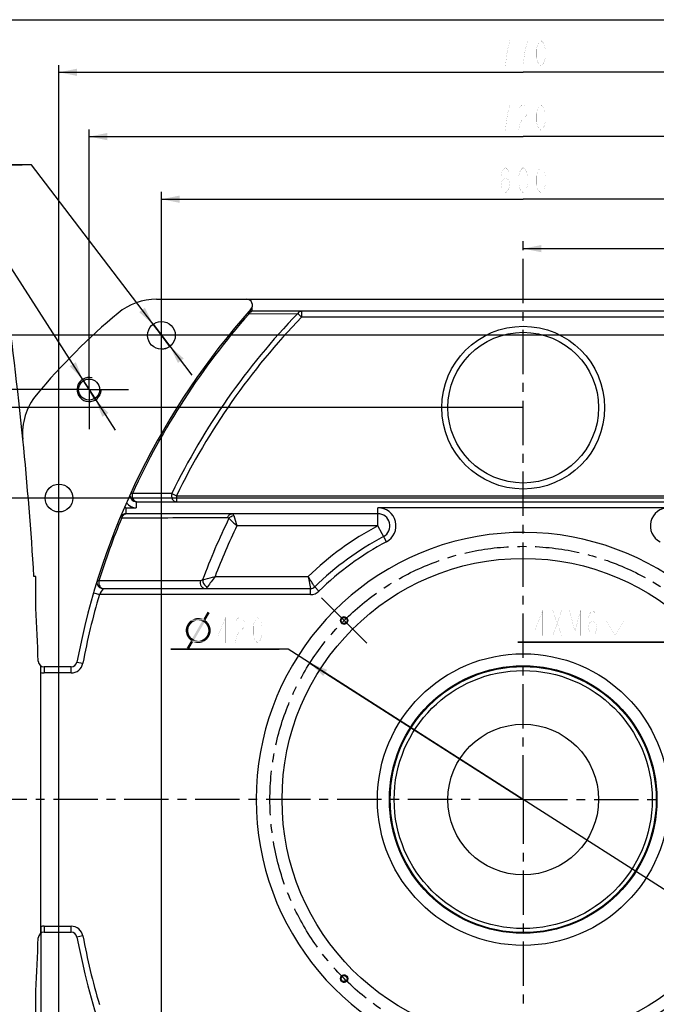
# Model space of a CAD drawing. Header units: millimetres. Extents: x -2575 to 4225, y 0 to 1260.
# Tile 3 of 5: x 407 to 935, y 443 to 1260. Entities that reach past the tile are written whole.
import ezdxf

# ---------------------------------------------------------------- set-up
doc = ezdxf.new("R2010")
doc.units = ezdxf.units.MM
doc.header["$LTSCALE"] = 98.01
doc.linetypes.add('CENTER', pattern=[0.6, 0.375, -0.075, 0.075, -0.075])
doc.layers.get('0').update_dxf_attribs({"linetype": 'CONTINUOUS'})
for name, color, linetype in [('010078890000_DXF_AXIS', 7, 'CONTINUOUS'), ('010078890000_DXF_DIMENSION', 7, 'CONTINUOUS'), ('010078890000_DXF_FORMAT', 7, 'CONTINUOUS'), ('010078890000DXF_CONTINUOUS_LINE', 7, 'CONTINUOUS'), ('14ALL_DIM', 7, 'CONTINUOUS')]:
    doc.layers.add(name, color=color, linetype=linetype)
doc.styles.get("Standard").update_dxf_attribs({"font": 'txt', "width": 0.7})
doc.dimstyles.new('DIMSTYLE_1', dxfattribs={"dimtxt": 21, "dimasz": 15, "dimexe": 1, "dimexo": 0, "dimgap": 0.875, "dimtad": 1, "dimdsep": 46, "dimtxsty": 'Standard', "dimblk": '_FILLED', "dimblk1": '_FILLED', "dimblk2": '_FILLED', "dimcen": 0.09, "dimclrt": 5, "dimazin": 2, "dimtp": 0.8, "dimtm": 0.8, "dimtfac": 1, "dimtofl": 0, "dimtmove": 0, "dimatfit": 3, "dimldrblk": '_FILLED', "dimfxl": 0, "dimtolj": 1, "dimarcsym": 0})
doc.dimstyles.new('DIMSTYLE_2', dxfattribs={"dimtxt": 21, "dimasz": 15, "dimexe": 1, "dimexo": 0, "dimgap": 0.875, "dimtad": 1, "dimdsep": 46, "dimtxsty": 'Standard', "dimblk": '_FILLED', "dimblk1": '_FILLED', "dimblk2": '_FILLED', "dimcen": 0.09, "dimclrt": 5, "dimazin": 2, "dimtp": 0.5, "dimtm": 0.5, "dimtfac": 1, "dimtofl": 0, "dimtmove": 0, "dimatfit": 3, "dimldrblk": '_FILLED', "dimfxl": 0, "dimtolj": 1, "dimarcsym": 0})
doc.dimstyles.new('DIMSTYLE_4', dxfattribs={"dimtxt": 21, "dimasz": 15, "dimexe": 1, "dimexo": 0, "dimtad": 1, "dimdsep": 46, "dimtxsty": 'Standard', "dimblk": '_FILLED', "dimblk1": '_FILLED', "dimblk2": '_FILLED', "dimcen": 0.09, "dimclrt": 5, "dimazin": 2, "dimtp": 0.2, "dimtm": 0.2, "dimtfac": 1, "dimtmove": 0, "dimatfit": 2, "dimldrblk": '_FILLED', "dimfxl": 0, "dimtolj": 1, "dimarcsym": 0})
doc.dimstyles.new('DIMSTYLE_6', dxfattribs={"dimtxt": 21, "dimasz": 15, "dimexe": 1, "dimexo": 0, "dimgap": 0.875, "dimtad": 1, "dimdec": 0, "dimdsep": 46, "dimtxsty": 'Standard', "dimblk": '_FILLED', "dimblk1": '_FILLED', "dimblk2": '_FILLED', "dimcen": 0.09, "dimclrt": 5, "dimazin": 2, "dimtp": 0.5, "dimtm": 0.5, "dimtfac": 1, "dimtdec": 0, "dimtofl": 0, "dimtmove": 0, "dimatfit": 3, "dimldrblk": '_FILLED', "dimfxl": 0, "dimtolj": 1, "dimarcsym": 0})
doc.dimstyles.new('DIMSTYLE_7', dxfattribs={"dimtxt": 21, "dimasz": 15, "dimexe": 1, "dimexo": 0, "dimtad": 1, "dimdsep": 46, "dimtxsty": 'Standard', "dimblk": '_FILLED', "dimblk1": '_FILLED', "dimblk2": '_FILLED', "dimcen": 0.09, "dimclrt": 5, "dimazin": 2, "dimtp": 0.8, "dimtm": 0.8, "dimtfac": 1, "dimtmove": 0, "dimatfit": 2, "dimldrblk": '_FILLED', "dimfxl": 0, "dimtolj": 1, "dimarcsym": 0})
doc.dimstyles.new('DIMSTYLE_9', dxfattribs={"dimtxt": 21, "dimasz": 15, "dimexe": 1, "dimexo": 0, "dimtad": 1, "dimdsep": 46, "dimtxsty": 'Standard', "dimblk": '_FILLED', "dimblk1": '_FILLED', "dimblk2": '_FILLED', "dimcen": 0.09, "dimclrt": 5, "dimazin": 2, "dimtp": 0.1, "dimtm": 0.1, "dimtfac": 1, "dimtmove": 0, "dimatfit": 2, "dimldrblk": '_FILLED', "dimfxl": 0, "dimtolj": 1, "dimarcsym": 0})

# ---------------------------------------------------------------- blocks, each defined once
blk = doc.blocks.new('_FILLED')
at = {"color": 0, "linetype": 'ByBlock'}
blk.add_solid([(0, 0), (-1, 0.2), (-1, -0.2)], dxfattribs=at)
blk = doc.blocks.new('*D2')
at = {"layer": '010078890000_DXF_DIMENSION', "color": 2, "linetype": 'Continuous'}
for p, q in [((1224.86, 613.25), (1224.86, 115.22)), ((824.86, 346.98), (824.86, 115.22)), ((824.86, 121.22), (1024.86, 121.22)), ((1224.86, 121.22), (1024.86, 121.22))]:
    blk.add_line(p, q, dxfattribs=at)
at = {"layer": '010078890000_DXF_DIMENSION', "color": 2, "linetype": 'Continuous', "xscale": 15, "yscale": 15, "zscale": 15, "rotation": 180}
blk.add_blockref('_FILLED', (824.86, 121.22), dxfattribs=at)
at = {"layer": '010078890000_DXF_DIMENSION', "color": 2, "linetype": 'Continuous', "xscale": 15, "yscale": 15, "zscale": 15}
blk.add_blockref('_FILLED', (1224.86, 121.22), dxfattribs=at)
blk = doc.blocks.new('*D5')
at = {"layer": '010078890000_DXF_DIMENSION', "color": 2, "linetype": 'Continuous'}
for p, q in [((416.96, 1139.52), (246.09, 1139.52)), ((246.09, 1139.52), (409.46, 1139.52)), ((524.86, 998.25), (416.96, 1139.52)), ((517.88, 1007.39), (517.88, 1007.39)), ((517.88, 1007.39), (524.86, 998.25)), ((531.84, 989.11), (524.86, 998.25)), ((524.86, 998.25), (550.05, 965.27)), ((531.84, 989.11), (531.84, 989.11))]:
    blk.add_line(p, q, dxfattribs=at)
at = {"layer": '010078890000_DXF_DIMENSION', "color": 2, "linetype": 'Continuous', "xscale": 15, "yscale": 15, "zscale": 15}
for p, rotation in [((517.88, 1007.39), 307.3721362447), ((531.84, 989.11), 127.3721362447)]:
    blk.add_blockref('_FILLED', p, dxfattribs=dict(at, rotation=rotation))
blk = doc.blocks.new('*D6')
at = {"layer": '010078890000_DXF_DIMENSION', "color": 2, "linetype": 'Continuous'}
for p, q in [((376.29, 1091.23), (215.49, 1091.23)), ((215.49, 1091.23), (368.79, 1091.23)), ((464.86, 953.25), (376.29, 1091.23)), ((459.46, 961.67), (459.46, 961.67)), ((459.46, 961.67), (464.86, 953.25)), ((470.26, 944.84), (464.86, 953.25)), ((464.86, 953.25), (486.47, 919.59)), ((470.26, 944.84), (470.26, 944.84))]:
    blk.add_line(p, q, dxfattribs=at)
at = {"layer": '010078890000_DXF_DIMENSION', "color": 2, "linetype": 'Continuous', "xscale": 15, "yscale": 15, "zscale": 15}
for p, rotation in [((459.46, 961.67), 302.6997554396), ((470.26, 944.84), 122.6970117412)]:
    blk.add_blockref('_FILLED', p, dxfattribs=dict(at, rotation=rotation))
blk = doc.blocks.new('*D8')
at = {"layer": '010078890000_DXF_DIMENSION', "color": 2, "linetype": 'Continuous'}
for p, q in [((464.86, 953.25), (464.86, 1169.06)), ((1184.86, 953.25), (1184.86, 1169.06)), ((464.86, 1163.06), (824.86, 1163.06)), ((1184.86, 1163.06), (824.86, 1163.06))]:
    blk.add_line(p, q, dxfattribs=at)
at = {"layer": '010078890000_DXF_DIMENSION', "color": 2, "linetype": 'Continuous', "xscale": 15, "yscale": 15, "zscale": 15, "rotation": 180}
blk.add_blockref('_FILLED', (464.86, 1163.06), dxfattribs=at)
at = {"layer": '010078890000_DXF_DIMENSION', "color": 2, "linetype": 'Continuous', "xscale": 15, "yscale": 15, "zscale": 15}
blk.add_blockref('_FILLED', (1184.86, 1163.06), dxfattribs=at)
blk = doc.blocks.new('*D9')
at = {"layer": '010078890000_DXF_DIMENSION', "color": 2, "linetype": 'Continuous'}
for p, q in [((424.86, 507.85), (424.86, 109.44)), ((424.86, 115.44), (624.86, 115.44)), ((824.86, 115.44), (624.86, 115.44))]:
    blk.add_line(p, q, dxfattribs=at)
at = {"layer": '010078890000_DXF_DIMENSION', "color": 2, "linetype": 'Continuous', "xscale": 15, "yscale": 15, "zscale": 15, "rotation": 180}
blk.add_blockref('_FILLED', (424.86, 115.44), dxfattribs=at)
at = {"layer": '010078890000_DXF_DIMENSION', "color": 2, "linetype": 'Continuous', "xscale": 15, "yscale": 15, "zscale": 15}
blk.add_blockref('_FILLED', (824.86, 115.44), dxfattribs=at)
blk = doc.blocks.new('*D10')
at = {"layer": '010078890000_DXF_DIMENSION', "color": 2, "linetype": 'Continuous'}
for p, q in [((824.86, 1070.14), (1001.66, 1070.14)), ((1178.46, 1070.14), (1001.66, 1070.14)), ((1178.46, 912.09), (1178.46, 1076.14))]:
    blk.add_line(p, q, dxfattribs=at)
at = {"layer": '010078890000_DXF_DIMENSION', "color": 2, "linetype": 'Continuous', "xscale": 15, "yscale": 15, "zscale": 15, "rotation": 180}
blk.add_blockref('_FILLED', (824.86, 1070.14), dxfattribs=at)
at = {"layer": '010078890000_DXF_DIMENSION', "color": 2, "linetype": 'Continuous', "xscale": 15, "yscale": 15, "zscale": 15}
blk.add_blockref('_FILLED', (1178.46, 1070.14), dxfattribs=at)
blk = doc.blocks.new('*D11')
at = {"layer": '010078890000_DXF_DIMENSION', "color": 2, "linetype": 'Continuous'}
for p, q in [((629.95, 737.91), (532.58, 737.91)), ((532.58, 737.91), (622.45, 737.91)), ((824.86, 613.25), (629.95, 737.91)), ((647.95, 726.4), (824.86, 613.25)), ((1001.77, 500.11), (824.86, 613.25))]:
    blk.add_line(p, q, dxfattribs=at)
at = {"layer": '010078890000_DXF_DIMENSION', "color": 2, "linetype": 'Continuous', "xscale": 15, "yscale": 15, "zscale": 15}
for p, rotation in [((647.95, 726.4), 147.398625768), ((1001.77, 500.11), 327.3986257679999)]:
    blk.add_blockref('_FILLED', p, dxfattribs=dict(at, rotation=rotation))
blk = doc.blocks.new('*D15')
at = {"layer": '010078890000_DXF_DIMENSION', "color": 2, "linetype": 'Continuous'}
for p, q in [((824.86, 938.25), (259.92, 938.25)), ((265.92, 938.25), (265.92, 613.25)), ((265.92, 288.25), (265.92, 613.25)), ((824.86, 288.25), (259.92, 288.25))]:
    blk.add_line(p, q, dxfattribs=at)
at = {"layer": '010078890000_DXF_DIMENSION', "color": 2, "linetype": 'Continuous', "xscale": 15, "yscale": 15, "zscale": 15}
for p, rotation in [((265.92, 938.25), 90), ((265.92, 288.25), 270)]:
    blk.add_blockref('_FILLED', p, dxfattribs=dict(at, rotation=rotation))
blk = doc.blocks.new('*D16')
at = {"layer": '010078890000_DXF_DIMENSION', "color": 2, "linetype": 'Continuous'}
for p, q in [((464.86, 953.25), (197.84, 953.25)), ((203.84, 953.25), (203.84, 613.25)), ((203.84, 273.25), (203.84, 613.25)), ((464.86, 273.25), (197.84, 273.25))]:
    blk.add_line(p, q, dxfattribs=at)
at = {"layer": '010078890000_DXF_DIMENSION', "color": 2, "linetype": 'Continuous', "xscale": 15, "yscale": 15, "zscale": 15}
for p, rotation in [((203.84, 953.25), 90), ((203.84, 273.25), 270)]:
    blk.add_blockref('_FILLED', p, dxfattribs=dict(at, rotation=rotation))
blk = doc.blocks.new('*D20')
at = {"layer": '010078890000_DXF_DIMENSION', "color": 2, "linetype": 'Continuous'}
for p, q in [((973.35, 761.74), (984.39, 792.84)), ((973.35, 761.74), (967, 743.84)), ((972.35, 758.92), (973.35, 761.74)), ((974.36, 764.57), (973.35, 761.74)), ((974.36, 764.57), (974.36, 764.57)), ((972.35, 758.92), (972.35, 758.92)), ((967, 743.84), (820.55, 743.84)), ((820.55, 743.84), (959.5, 743.84))]:
    blk.add_line(p, q, dxfattribs=at)
at = {"layer": '010078890000_DXF_DIMENSION', "color": 2, "linetype": 'Continuous', "xscale": 15, "yscale": 15, "zscale": 15}
for p, rotation in [((974.36, 764.57), 250.460511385), ((972.35, 758.92), 70.460511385)]:
    blk.add_blockref('_FILLED', p, dxfattribs=dict(at, rotation=rotation))
blk = doc.blocks.new('*D21')
at = {"layer": '010078890000_DXF_DIMENSION', "color": 2, "linetype": 'Continuous'}
for p, q in [((1124.86, 998.25), (142.88, 998.25)), ((148.88, 998.25), (148.88, 613.25)), ((148.88, 228.25), (148.88, 613.25)), ((1124.86, 228.25), (142.88, 228.25))]:
    blk.add_line(p, q, dxfattribs=at)
at = {"layer": '010078890000_DXF_DIMENSION', "color": 2, "linetype": 'Continuous', "xscale": 15, "yscale": 15, "zscale": 15}
for p, rotation in [((148.88, 998.25), 90), ((148.88, 228.25), 270)]:
    blk.add_blockref('_FILLED', p, dxfattribs=dict(at, rotation=rotation))
blk = doc.blocks.new('*D22')
at = {"layer": '010078890000_DXF_DIMENSION', "color": 2, "linetype": 'Continuous'}
for p, q in [((524.86, 228.25), (524.86, 1117.14)), ((524.86, 1111.14), (824.86, 1111.14)), ((1124.86, 1111.14), (824.86, 1111.14)), ((1124.86, 228.25), (1124.86, 1117.14))]:
    blk.add_line(p, q, dxfattribs=at)
at = {"layer": '010078890000_DXF_DIMENSION', "color": 2, "linetype": 'Continuous', "xscale": 15, "yscale": 15, "zscale": 15, "rotation": 180}
blk.add_blockref('_FILLED', (524.86, 1111.14), dxfattribs=at)
at = {"layer": '010078890000_DXF_DIMENSION', "color": 2, "linetype": 'Continuous', "xscale": 15, "yscale": 15, "zscale": 15}
blk.add_blockref('_FILLED', (1124.86, 1111.14), dxfattribs=at)
blk = doc.blocks.new('*D23')
at = {"layer": '010078890000_DXF_DIMENSION', "color": 2, "linetype": 'Continuous'}
for p, q in [((439.86, 363.25), (439.86, 1222.39)), ((1209.86, 363.25), (1209.86, 1222.39)), ((439.86, 1216.39), (824.86, 1216.39)), ((1209.86, 1216.39), (824.86, 1216.39))]:
    blk.add_line(p, q, dxfattribs=at)
at = {"layer": '010078890000_DXF_DIMENSION', "color": 2, "linetype": 'Continuous', "xscale": 15, "yscale": 15, "zscale": 15, "rotation": 180}
blk.add_blockref('_FILLED', (439.86, 1216.39), dxfattribs=at)
at = {"layer": '010078890000_DXF_DIMENSION', "color": 2, "linetype": 'Continuous', "xscale": 15, "yscale": 15, "zscale": 15}
blk.add_blockref('_FILLED', (1209.86, 1216.39), dxfattribs=at)
blk = doc.blocks.new('*D24')
at = {"layer": '010078890000_DXF_DIMENSION', "color": 2, "linetype": 'Continuous'}
for p, q in [((1209.86, 863.25), (308.11, 863.25)), ((314.11, 863.25), (314.11, 613.25)), ((314.11, 363.25), (314.11, 613.25)), ((1209.86, 363.25), (308.11, 363.25))]:
    blk.add_line(p, q, dxfattribs=at)
at = {"layer": '010078890000_DXF_DIMENSION', "color": 2, "linetype": 'Continuous', "xscale": 15, "yscale": 15, "zscale": 15}
for p, rotation in [((314.11, 863.25), 90), ((314.11, 363.25), 270)]:
    blk.add_blockref('_FILLED', p, dxfattribs=dict(at, rotation=rotation))
blk = doc.blocks.new('*D25')
at = {"layer": '010078890000_DXF_DIMENSION', "color": 2, "linetype": 'Continuous'}
for p, q in [((407.61, 613.25), (362.8, 613.25)), ((368.8, 613.25), (368.8, 470.08)), ((368.8, 326.91), (368.8, 470.08)), ((471.26, 326.91), (362.8, 326.91))]:
    blk.add_line(p, q, dxfattribs=at)
at = {"layer": '010078890000_DXF_DIMENSION', "color": 2, "linetype": 'Continuous', "xscale": 15, "yscale": 15, "zscale": 15}
for p, rotation in [((368.8, 613.25), 90), ((368.8, 326.91), 270)]:
    blk.add_blockref('_FILLED', p, dxfattribs=dict(at, rotation=rotation))

msp = doc.modelspace()

# ---------------------------------------------------------------- linework, layer by layer
at = {"layer": '010078890000_DXF_AXIS', "color": 7, "linetype": 'CENTER'}
for p, q in [((824.86042, 613.25195), (824.86042, 1081.06875)), ((464.86042, 953.25195), (464.86042, 986.00195)), ((464.86042, 953.25195), (432.11042, 953.25195)), ((464.86042, 953.25195), (464.86042, 920.50195)), ((464.86042, 953.25195), (497.61042, 953.25195)), ((676.36799, 761.74438), (657.62966, 780.48271)), ((676.36799, 761.74438), (695.10632, 743.00605)), ((824.86042, 613.25195), (407.60513, 613.25195)), ((824.86042, 613.25195), (824.86042, 96.21056)), ((824.86042, 613.25195), (1328.98344, 613.25195))]:
    msp.add_line(p, q, dxfattribs=at)
msp.add_circle((824.86042, 613.25195), 210, dxfattribs=at)
at = {"layer": '010078890000_DXF_DIMENSION', "color": 5, "linetype": 'Continuous', "const_width": 0.06}
for points in [[(811.99793, 1235.63941), (813.8354, 1242.6394), (806.48541, 1242.6394)], [(826.6979, 1235.63941), (828.53543, 1242.6394), (821.18544, 1242.6394)], [(839.56041, 1221.63934), (837.72294, 1223.38936), (836.80415, 1225.13938), (835.88542, 1228.63943), (835.88542, 1235.63941), (836.80415, 1239.13935), (837.72294, 1240.88937), (839.56041, 1242.6394), (841.39794, 1240.88937), (842.31667, 1239.13935), (843.23541, 1235.63941), (843.23541, 1228.63943), (842.31667, 1225.13938), (841.39794, 1223.38936), (839.56041, 1221.63934)], [(810.1604, 1221.63934), (811.07919, 1230.38934), (811.99793, 1235.63941)], [(824.86043, 1221.63934), (825.77917, 1230.38934), (826.6979, 1235.63941)], [(813.8354, 1189.30589), (806.48541, 1189.30589)], [(810.1604, 1168.30594), (811.07919, 1177.05595), (811.99793, 1182.30591), (813.8354, 1189.30589)], [(821.18544, 1185.80595), (822.10418, 1187.55587), (823.94165, 1189.30589), (825.77917, 1189.30589), (827.61669, 1187.55587), (828.53543, 1185.80595), (828.53543, 1182.30591), (827.61669, 1180.55588)], [(839.56041, 1168.30594), (837.72294, 1170.05596), (836.80415, 1171.80588), (835.88542, 1175.30592), (835.88542, 1182.30591), (836.80415, 1185.80595), (837.72294, 1187.55587), (839.56041, 1189.30589), (841.39794, 1187.55587), (842.31667, 1185.80595), (843.23541, 1182.30591), (843.23541, 1175.30592), (842.31667, 1171.80588), (841.39794, 1170.05596), (839.56041, 1168.30594)], [(827.61669, 1180.55588), (823.94165, 1177.05595), (822.10418, 1173.5559), (821.18544, 1168.30594), (828.53543, 1168.30594)], [(806.48541, 1123.39005), (807.40414, 1126.88999), (810.1604, 1128.64001), (812.91666, 1126.88999), (813.8354, 1123.39005), (812.91666, 1119.89001), (811.99793, 1118.13998), (810.1604, 1116.38996), (808.32293, 1118.13998), (807.40414, 1119.89001), (806.48541, 1123.39005), (806.48541, 1130.39004), (807.40414, 1133.88998), (808.32293, 1135.64), (810.1604, 1137.39002), (811.99793, 1135.64), (812.91666, 1133.88998)], [(824.86043, 1116.38996), (823.02291, 1118.13998), (822.10418, 1119.89001), (821.18544, 1123.39005), (821.18544, 1130.39004), (822.10418, 1133.88998), (823.02291, 1135.64), (824.86043, 1137.39002), (826.6979, 1135.64), (827.61669, 1133.88998), (828.53543, 1130.39004), (828.53543, 1123.39005), (827.61669, 1119.89001), (826.6979, 1118.13998), (824.86043, 1116.38996)], [(839.56041, 1116.38996), (837.72294, 1118.13998), (836.80415, 1119.89001), (835.88542, 1123.39005), (835.88542, 1130.39004), (836.80415, 1133.88998), (837.72294, 1135.64), (839.56041, 1137.39002), (841.39794, 1135.64), (842.31667, 1133.88998), (843.23541, 1130.39004), (843.23541, 1123.39005), (842.31667, 1119.89001), (841.39794, 1118.13998), (839.56041, 1116.38996)], [(841.15441, 749.0893), (841.15441, 770.0893), (834.72316, 754.33931), (842.99194, 754.33931)], [(849.42319, 749.0893), (856.77318, 770.0893)], [(849.42319, 770.0893), (856.77318, 749.0893)], [(863.20443, 749.0893), (863.20443, 770.0893), (867.79816, 752.58929), (872.39195, 770.0893), (872.39195, 749.0893)], [(878.8232, 756.08928), (879.74193, 759.58933), (882.49819, 761.3393), (885.25445, 759.58933), (886.17319, 756.08928), (885.25445, 752.58929), (884.33566, 750.83932), (882.49819, 749.0893), (880.66067, 750.83932), (879.74193, 752.58929), (878.8232, 756.08928), (878.8232, 763.08932), (879.74193, 766.58931), (880.66067, 768.33928), (882.49819, 770.0893), (884.33566, 768.33928), (885.25445, 766.58931)], [(889.84818, 770.96431), (912.59816, 770.96431)], [(901.22317, 770.96431), (901.22317, 749.0893)], [(926.94813, 770.0893), (926.94813, 749.0893)], [(577.95805, 743.15782), (577.95805, 764.15782), (571.52679, 748.40783), (579.79552, 748.40783)], [(586.22677, 760.65783), (587.14556, 762.4078), (588.98303, 764.15782), (590.82056, 764.15782), (592.65803, 762.4078), (593.57676, 760.65783), (593.57676, 757.15778), (592.65803, 755.40781)], [(604.6018, 743.15782), (602.76427, 744.90778), (601.84554, 746.65781), (600.9268, 750.1578), (600.9268, 757.15778), (601.84554, 760.65783), (602.76427, 762.4078), (604.6018, 764.15782), (606.43927, 762.4078), (607.35806, 760.65783), (608.27679, 757.15778), (608.27679, 750.1578), (607.35806, 746.65781), (606.43927, 744.90778), (604.6018, 743.15782)], [(893.34817, 762.21431), (901.22317, 749.0893), (909.09817, 762.21431)], [(592.65803, 755.40781), (588.98303, 751.90782), (587.14556, 748.40783), (586.22677, 743.15782), (593.57676, 743.15782)]]:
    msp.add_lwpolyline(points, dxfattribs=at)
at = {"layer": '010078890000_DXF_DIMENSION', "color": 5, "linetype": 'Continuous'}
for points in [[(564.84898, 767.98993), (559.6373, 762.93153), (563.16285, 769.06292)], [(559.6373, 762.93153), (564.84898, 767.98993), (561.32343, 761.85854)], [(549.52051, 759.25269), (546.45482, 758.63956), (547.22124, 759.71255)], [(551.20664, 760.63226), (547.22124, 759.71255), (548.14095, 760.78555)], [(551.20664, 760.63226), (550.28693, 760.01913), (547.22124, 759.71255)], [(547.22124, 759.71255), (550.28693, 760.01913), (549.52051, 759.25269)], [(554.27234, 761.70525), (553.19934, 761.39869), (548.14095, 760.78555)], [(554.27234, 761.70525), (548.14095, 760.78555), (549.06066, 761.70525)], [(553.19934, 761.39869), (552.27964, 761.09213), (548.14095, 760.78555)], [(548.14095, 760.78555), (552.27964, 761.09213), (551.20664, 760.63226)], [(561.32343, 761.85854), (549.06066, 761.70525), (550.13365, 762.31839)], [(554.27234, 761.70525), (549.06066, 761.70525), (561.32343, 761.85854)], [(559.6373, 762.93153), (550.13365, 762.31839), (551.35993, 762.93153)], [(561.32343, 761.85854), (550.13365, 762.31839), (559.6373, 762.93153)], [(560.40372, 760.01913), (550.44022, 746.83665), (558.56431, 761.09213)], [(550.44022, 746.83665), (560.40372, 760.01913), (552.12635, 745.76365)], [(558.56431, 763.2381), (551.35993, 762.93153), (552.73949, 763.39139)], [(551.35993, 762.93153), (558.56431, 763.2381), (559.6373, 762.93153)], [(556.41832, 763.69797), (557.49131, 763.54467), (552.73949, 763.39139)], [(556.41832, 763.69797), (552.73949, 763.39139), (553.96577, 763.69797)], [(552.73949, 763.39139), (557.49131, 763.54467), (558.56431, 763.2381)], [(553.96577, 763.69797), (555.34533, 763.85124), (556.41832, 763.69797)], [(555.34533, 761.70525), (554.27234, 761.70525), (561.32343, 761.85854)], [(556.26504, 761.70525), (555.34533, 761.70525), (561.32343, 761.85854)], [(557.03146, 761.55197), (556.26504, 761.70525), (561.32343, 761.85854)], [(557.79788, 761.39869), (557.03146, 761.55197), (561.32343, 761.85854)], [(558.56431, 761.09213), (557.79788, 761.39869), (561.32343, 761.85854)], [(558.56431, 761.09213), (561.32343, 761.85854), (562.39642, 761.09213)], [(558.56431, 761.09213), (562.39642, 761.09213), (560.40372, 760.01913)], [(562.39642, 761.09213), (563.16285, 760.17241), (560.40372, 760.01913)], [(561.01686, 759.40598), (560.40372, 760.01913), (563.16285, 760.17241)], [(561.01686, 759.40598), (563.16285, 760.17241), (563.92927, 759.25269)], [(563.92927, 759.25269), (561.78328, 758.79285), (561.01686, 759.40598)], [(547.37453, 755.57387), (545.07526, 754.80744), (545.38182, 756.18701)], [(545.07526, 754.80744), (547.37453, 755.57387), (547.22124, 754.50088)], [(547.22124, 754.50088), (545.07526, 753.42787), (545.07526, 754.80744)], [(545.07526, 753.42787), (547.22124, 754.50088), (547.06796, 753.42787)], [(547.06796, 753.42787), (547.22124, 752.50817), (545.07526, 752.20161)], [(547.06796, 753.42787), (545.07526, 752.20161), (545.07526, 753.42787)], [(545.07526, 752.20161), (547.22124, 752.50817), (547.37453, 751.43518)], [(547.37453, 751.43518), (545.38182, 750.97533), (545.07526, 752.20161)], [(547.68109, 756.64686), (545.38182, 756.18701), (545.84168, 757.41328)], [(545.38182, 756.18701), (547.68109, 756.64686), (547.37453, 755.57387)], [(545.38182, 750.97533), (547.37453, 751.43518), (547.68109, 750.51547)], [(548.90737, 758.48628), (545.84168, 757.41328), (546.45482, 758.63956)], [(548.90737, 758.48628), (548.29423, 757.56657), (545.84168, 757.41328)], [(545.84168, 757.41328), (548.29423, 757.56657), (547.68109, 756.64686)], [(546.45482, 758.63956), (549.52051, 759.25269), (548.90737, 758.48628)], [(561.78328, 758.79285), (563.92927, 759.25269), (564.54241, 758.17971)], [(564.54241, 758.17971), (562.24314, 758.02642), (561.78328, 758.79285)], [(562.70299, 757.10672), (562.24314, 758.02642), (564.54241, 758.17971)], [(562.70299, 757.10672), (564.54241, 758.17971), (565.00226, 757.10672)], [(565.00226, 757.10672), (563.16285, 756.34029), (562.70299, 757.10672)], [(565.30883, 750.66876), (563.00956, 750.2089), (563.31613, 751.2819)], [(563.16285, 756.34029), (565.00226, 757.10672), (565.46212, 755.88044)], [(565.46212, 755.88044), (563.46942, 755.42058), (563.16285, 756.34029)], [(565.6154, 752.04832), (563.31613, 751.2819), (563.6227, 752.35489)], [(563.31613, 751.2819), (565.6154, 752.04832), (565.30883, 750.66876)], [(563.46942, 755.42058), (565.46212, 755.88044), (565.6154, 754.65416)], [(565.6154, 754.65416), (563.6227, 754.34759), (563.46942, 755.42058)], [(563.6227, 753.42787), (563.6227, 754.34759), (565.6154, 754.65416)], [(563.6227, 753.42787), (565.6154, 754.65416), (565.6154, 753.42787)], [(565.6154, 753.42787), (563.6227, 752.35489), (563.6227, 753.42787)], [(563.6227, 752.35489), (565.6154, 753.42787), (565.6154, 752.04832)], [(547.68109, 750.51547), (545.68839, 749.74906), (545.38182, 750.97533)], [(545.68839, 749.74906), (547.68109, 750.51547), (547.98766, 749.74906)], [(547.98766, 749.74906), (546.14825, 748.67606), (545.68839, 749.74906)], [(551.05336, 743.92425), (545.84168, 739.01912), (549.36723, 744.99723)], [(545.84168, 739.01912), (551.05336, 743.92425), (547.68109, 737.94613)], [(547.98766, 749.74906), (548.44752, 748.82934), (546.14825, 748.67606)], [(546.14825, 748.67606), (548.44752, 748.82934), (549.06066, 748.06292)], [(549.06066, 748.06292), (546.91467, 747.60306), (546.14825, 748.67606)], [(546.91467, 747.60306), (549.06066, 748.06292), (549.6738, 747.44978)], [(549.6738, 747.44978), (547.52781, 746.68336), (546.91467, 747.60306)], [(549.6738, 747.44978), (550.44022, 746.83665), (547.52781, 746.68336)], [(548.44752, 745.76365), (547.52781, 746.68336), (550.44022, 746.83665)], [(552.12635, 745.76365), (548.44752, 745.76365), (550.44022, 746.83665)], [(552.12635, 745.76365), (549.36723, 744.99723), (548.44752, 745.76365)], [(552.12635, 745.76365), (552.89277, 745.45709), (549.36723, 744.99723)], [(552.89277, 745.45709), (553.6592, 745.30381), (549.36723, 744.99723)], [(553.6592, 745.30381), (554.57891, 745.1505), (549.36723, 744.99723)], [(555.34533, 745.1505), (556.41832, 745.1505), (549.36723, 744.99723)], [(554.57891, 745.1505), (555.34533, 745.1505), (549.36723, 744.99723)], [(560.55701, 744.53737), (549.36723, 744.99723), (556.41832, 745.1505)], [(549.36723, 744.99723), (560.55701, 744.53737), (551.05336, 743.92425)], [(551.05336, 743.92425), (560.55701, 744.53737), (559.33073, 743.92425)], [(559.33073, 743.92425), (552.12635, 743.61766), (551.05336, 743.92425)], [(552.12635, 743.61766), (559.33073, 743.92425), (558.10445, 743.46438)], [(558.10445, 743.46438), (553.19934, 743.31109), (552.12635, 743.61766)], [(554.27234, 743.15781), (553.19934, 743.31109), (558.10445, 743.46438)], [(555.34533, 743.15781), (554.27234, 743.15781), (558.10445, 743.46438)], [(555.34533, 743.15781), (558.10445, 743.46438), (556.72489, 743.15781)], [(561.63, 745.30381), (556.41832, 745.1505), (557.49131, 745.45709)], [(556.41832, 745.1505), (561.63, 745.30381), (560.55701, 744.53737)], [(557.49131, 745.45709), (558.56431, 745.76365), (562.70299, 746.07022)], [(557.49131, 745.45709), (562.70299, 746.07022), (561.63, 745.30381)], [(562.70299, 746.07022), (558.56431, 745.76365), (559.48401, 746.2235)], [(559.48401, 746.2235), (560.40372, 746.83665), (563.46942, 747.14321)], [(559.48401, 746.2235), (563.46942, 747.14321), (562.70299, 746.07022)], [(563.46942, 747.14321), (560.40372, 746.83665), (561.17015, 747.60306)], [(564.23584, 748.2162), (561.17015, 747.60306), (561.93657, 748.36949)], [(561.17015, 747.60306), (564.23584, 748.2162), (563.46942, 747.14321)], [(561.93657, 748.36949), (562.54971, 749.2892), (564.84898, 749.44248)], [(561.93657, 748.36949), (564.84898, 749.44248), (564.23584, 748.2162)], [(564.84898, 749.44248), (562.54971, 749.2892), (563.00956, 750.2089)], [(563.00956, 750.2089), (565.30883, 750.66876), (564.84898, 749.44248)]]:
    msp.add_solid(points, dxfattribs=at)
at = {"layer": '010078890000_DXF_FORMAT', "color": 7, "linetype": 'Continuous'}
msp.add_line((0, 1260), (1782, 1260), dxfattribs=at)
at = {"layer": '010078890000DXF_CONTINUOUS_LINE', "color": 7, "linetype": 'Continuous'}
for p, q in [((520.88673, 1028.25195), (1128.8341, 1028.25195)), ((1049.86462, 1018.25195), (599.85622, 1018.25195)), ((533.45046, 867.14756), (500.72949, 867.05525)), ((503.92955, 860.25195), (1145.79129, 860.25195)), ((704.36145, 850.25195), (495.21336, 850.25195)), ((420.66365, 798.25195), (419.15082, 798.25195)), ((420.66365, 771.88045), (420.66365, 798.25195)), ((476.38931, 788.25195), (648.49716, 788.25195)), ((424.86042, 502.3953), (424.86042, 724.10861)), ((449.86422, 723.25195), (427.65911, 723.25195)), ((427.65911, 503.25195), (449.86422, 503.25195)), ((420.66365, 428.25195), (420.66365, 454.62345))]:
    msp.add_line(p, q, dxfattribs=at)
at = {"layer": '010078890000DXF_CONTINUOUS_LINE', "color": 9, "linetype": 'Continuous'}
for p, q in [((599.85622, 1021.07541), (599.85622, 1018.25195)), ((596.31145, 1016.48723), (597.49917, 1016.11407)), ((597.50001, 1016.11502), (637.82828, 1016.26005)), ((640.94298, 1013.25195), (637.82922, 1016.26102)), ((640.94298, 1018.25195), (640.94298, 1013.25195)), ((1008.77785, 1013.25195), (640.94298, 1013.25195)), ((500.72945, 867.05516), (500.02308, 867.2002)), ((533.45051, 867.14766), (537.34361, 865.25195)), ((503.92955, 860.25195), (503.92955, 855.25195)), ((537.34361, 865.25195), (537.34361, 860.25195)), ((537.34361, 865.25195), (1112.37722, 865.25195)), ((495.21336, 855.25195), (495.21336, 850.25195)), ((495.21336, 855.25195), (503.92955, 855.25195)), ((704.36145, 840.25195), (704.36145, 855.25195)), ((945.35938, 855.25195), (704.36145, 855.25195)), ((490.8876, 847.11124), (491.93931, 846.91202)), ((584.75701, 848.9122), (587.46, 840.25195)), ((704.36145, 840.25195), (587.45999, 840.25195)), ((711.39447, 827.00293), (704.36145, 840.25195)), ((472.95676, 794.53992), (471.78625, 794.71239)), ((557.20795, 794.73485), (472.95713, 794.5411)), ((569.30182, 798.25198), (646.46759, 798.25195)), ((646.46759, 798.25196), (648.49716, 788.25195)), ((468.90007, 784.55932), (473.37196, 783.25195)), ((648.49716, 783.25195), (648.49716, 788.25195)), ((651.99643, 789.68052), (655.4957, 786.1091)), ((648.49716, 783.25195), (473.37196, 783.25195)), ((454.77626, 727.31825), (459.68831, 726.38455)), ((427.65911, 723.25195), (427.65911, 718.25195)), ((449.86422, 718.25195), (449.86422, 723.25195)), ((449.86422, 718.25195), (427.65911, 718.25195)), ((427.65911, 508.25195), (427.65911, 503.25195)), ((427.65911, 508.25195), (449.86422, 508.25195)), ((449.86422, 503.25195), (449.86422, 508.25195)), ((459.68831, 500.11935), (454.77626, 499.18565))]:
    msp.add_line(p, q, dxfattribs=at)
at = {"layer": '010078890000DXF_CONTINUOUS_LINE', "color": 7, "linetype": 'Continuous'}
for centre, radius in [((524.86042, 998.25195), 11.5), ((824.86042, 938.25195), 62.5), ((464.86042, 953.25195), 8.75), ((439.86042, 863.25195), 11.5), ((824.86042, 613.25195), 200), ((676.36799, 761.74438), 3), ((676.36799, 761.74438), 2.5), ((824.86042, 613.25195), 110.28763), ((824.86042, 613.25195), 107), ((824.86042, 613.25195), 62.5), ((676.36799, 464.75953), 3), ((676.36799, 464.75953), 2.5)]:
    msp.add_circle(centre, radius, dxfattribs=at)
at = {"layer": '010078890000DXF_CONTINUOUS_LINE', "color": 9, "linetype": 'Continuous'}
for centre, radius in [((824.86042, 938.25195), 67.5), ((824.86042, 613.25195), 120.91309), ((824.86042, 613.25195), 110.95114)]:
    msp.add_circle(centre, radius, dxfattribs=at)
at = {"layer": '010078890000DXF_CONTINUOUS_LINE', "color": 7, "linetype": 'Continuous'}
for centre, radius, start, end in [((520.88673, 978.25195), 50, 90, 129.78768828), ((595.35481, 1023.25195), 5, 318.25863731, 90), ((824.86042, 613.25195), 525, 129.78768828, 140.2435058), ((1054.86042, 613.25195), 610.82904, 138.25863731, 169.23739678), ((599.85622, 1013.25195), 5, 89.99999996, 124.61155618), ((459.69498, 917.02687), 50, 140.2435058, 185.71604122), ((-2575.13958, 613.25195), 3000, 3.53548293, 5.71604122), ((503.92955, 865.25195), 5, 181.89100201, 270), ((495.21336, 845.25195), 5, 89.99999997, 141.43627881), ((704.36145, 840.25195), 10, 297.96081242, 90), ((824.86042, 613.25195), 221.5, 19.79162894, 340.20837106), ((824.86042, 613.25195), 247, 117.96081242, 134.41530861), ((476.38931, 793.25195), 5, 171.68783836, 270), ((648.49716, 793.25195), 5, 270.00000052, 314.41530785), ((-2575.13958, 613.25195), 3000, 2.19321931, 3.03099467), ((427.65911, 728.25195), 5, 182.19321931, 270), ((449.86422, 728.25195), 5, 270, 349.23739679), ((-2575.13958, 613.25195), 3000, 356.96900533, 357.80678069), ((427.65911, 498.25195), 5, 90, 177.80678069), ((449.86422, 498.25195), 5, 10.76260321, 90), ((1054.86042, 613.25195), 610.82904, 190.76260322, 221.77604747)]:
    msp.add_arc(centre, radius, start, end, dxfattribs=at)
at = {"layer": '010078890000DXF_CONTINUOUS_LINE', "color": 9, "linetype": 'Continuous'}
for centre, radius, start, end in [((1054.86042, 613.25195), 609.48929, 138.62498848, 155.39125192), ((1054.86042, 613.25195), 579.9408, 135.9797562, 154.03667486), ((1054.86042, 613.25195), 575.61067, 135.97962358, 154.03666387), ((503.92955, 865.25195), 10, 215.82896057, 270), ((495.21336, 845.25195), 10, 90, 97.07501557), ((704.36145, 840.25195), 15, 297.96081242, 90), ((945.35938, 840.25195), 15, 90, 242.03918758), ((1054.86042, 613.25195), 609.48929, 157.45713403, 162.69583016), ((1054.86042, 613.25195), 528.26795, 153.79896257, 159.82853577), ((1632.0084, 1949.33508), 1523.53102, 226.37507646, 226.71638509), ((1054.86042, 613.25195), 519.6077, 154.09577993, 159.14293276), ((824.86042, 613.25195), 257, 117.96081242, 133.95836801), ((824.86042, 613.25195), 242, 117.96081242, 134.4153086), ((478.6473, 793.24912), 5.83512, 167.21969959, 184.95591746), ((1967.40794, -216.26406), 1727.40947, 144.03401274, 144.38812735), ((664.56127, 671.28572), 221.56211, 148.13523125, 149.6454723), ((648.49716, 793.25195), 10, 270, 314.4153086), ((1054.86042, 613.25195), 605.82904, 163.70355137, 169.23739678), ((427.65911, 728.25195), 10, 253.74758646, 270), ((449.86422, 728.25195), 10, 270, 349.23739678), ((427.65911, 498.25195), 10, 90, 106.25241354), ((449.86422, 498.25195), 10, 10.76260322, 90), ((1054.86042, 613.25195), 605.82904, 190.76260322, 196.29644863)]:
    msp.add_arc(centre, radius, start, end, dxfattribs=at)
at = {"layer": '010078890000DXF_CONTINUOUS_LINE', "color": 2, "linetype": 'Continuous'}
for centre, radius in [((464.86042, 953.25195), 10), ((676.36799, 761.74438), 3), ((676.36799, 464.75953), 3)]:
    msp.add_arc(centre, radius, 75, 345, dxfattribs=at)
at = {"layer": '010078890000DXF_CONTINUOUS_LINE', "color": 9, "linetype": 'Continuous'}
for points, knots in [([(597.4997, 1016.11502), (597.63384, 1016.35733), (598.21527, 1017.23534), (599.13489, 1017.91717), (599.883, 1018.12899)], [0, 0, 0, 0, 0.262652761, 1, 1, 1, 1]), ([(640.94298, 1018.25195), (640.33856, 1018.25195), (639.04594, 1017.83902), (638.16917, 1016.83955), (637.82922, 1016.26102)], [0, 0, 0, 0, 0.473888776, 1, 1, 1, 1]), ([(500.72941, 867.0551), (500.68351, 866.9145), (500.51211, 866.30684), (500.43971, 865.67087), (500.4451, 865.18765)], [0, 0, 0, 0, 0.234341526, 1, 1, 1, 1]), ([(533.45028, 867.14778), (532.93996, 865.66774), (533.13729, 863.01148), (535.20078, 860.70787), (536.65457, 860.25192), (537.34361, 860.25197)], [0, 0, 0, 0, 0.522677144, 0.769956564, 1, 1, 1, 1]), ([(501.61643, 861.79882), (501.77912, 861.59888), (502.4215, 860.92168), (503.29537, 860.45591), (503.9573, 860.32297)], [0, 0, 0, 0, 0.276298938, 1, 1, 1, 1]), ([(492.82336, 848.63642), (492.97933, 848.838), (493.62674, 849.55984), (494.54268, 850.03736), (495.2415, 850.17978)], [0, 0, 0, 0, 0.26328641, 1, 1, 1, 1]), ([(579.59286, 847.16407), (579.89167, 848.02261), (580.88248, 849.57744), (582.64996, 850.25195), (583.47794, 850.25195)], [0, 0, 0, 0, 0.523338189, 1, 1, 1, 1]), ([(584.75701, 848.9122), (584.64419, 849.27492), (584.39901, 849.91354), (583.74947, 850.25195), (583.47798, 850.25195)], [0, 0, 0, 0, 0.583199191, 1, 1, 1, 1]), ([(491.94039, 846.91462), (499.18914, 846.92461), (528.4065, 847.00255), (557.62374, 847.11638), (579.59238, 847.16256)], [0, 0, 0, 0, 0.248096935, 1, 1, 1, 1]), ([(579.5929, 847.16407), (579.73445, 847.16453), (580.23036, 847.12273), (580.68628, 846.79445), (580.8718, 846.49393)], [0, 0, 0, 0, 0.286122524, 1, 1, 1, 1]), ([(557.20777, 794.73421), (556.82477, 793.28595), (557.14901, 790.73504), (559.25679, 788.63316), (560.6506, 788.25179), (561.27713, 788.25195)], [0, 0, 0, 0, 0.5216924, 0.781812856, 1, 1, 1, 1]), ([(558.99385, 795.41499), (558.84124, 795.30759), (558.30001, 794.96846), (557.66324, 794.7367), (557.20811, 794.73549)], [0, 0, 0, 0, 0.290788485, 1, 1, 1, 1]), ([(558.99378, 795.41495), (558.98934, 794.86842), (559.38877, 792.45021), (561.27705, 790.22962), (563.05828, 789.59163)], [0, 0, 0, 0, 0.224124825, 1, 1, 1, 1]), ([(558.99383, 795.41495), (559.6744, 795.60201), (563.10363, 796.57209), (566.54268, 797.50693), (569.30182, 798.25197)], [0, 0, 0, 0, 0.198050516, 1, 1, 1, 1]), ([(651.99643, 789.68052), (652.0116, 789.68769), (651.91618, 789.76028), (651.89124, 789.86927), (651.72488, 790.08499), (651.4626, 790.5114), (650.98083, 791.23538), (650.3009, 792.29137), (649.46881, 793.5751), (648.17389, 795.58519), (647.16188, 797.16476), (646.46759, 798.25195)], [0, 0, 0, 0, 0.004935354, 0.01962254, 0.043883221, 0.07751075, 0.171151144, 0.296523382, 0.448329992, 0.620594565, 1, 1, 1, 1]), ([(474.14743, 789.62595), (474.30883, 789.4482), (474.94708, 788.84019), (475.78194, 788.43356), (476.4117, 788.31554)], [0, 0, 0, 0, 0.272579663, 1, 1, 1, 1]), ([(561.27618, 788.25195), (561.41897, 788.25195), (562.17752, 788.43908), (562.69903, 789.09006), (563.05839, 789.5917)], [0, 0, 0, 0, 0.187918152, 1, 1, 1, 1])]:
    msp.add_open_spline(points, degree=3, knots=knots, dxfattribs=at)
for points in [[(500.4451, 865.18765), (500.45844, 863.99254), (500.86209, 862.72588), (501.61643, 861.79882)], [(491.94008, 846.91462), (492.12486, 847.53263), (492.42862, 848.12625), (492.82336, 848.63642)], [(580.8718, 846.49393), (581.74776, 847.7428), (583.2497, 848.67766), (584.75701, 848.91221)], [(472.834, 792.74502), (472.93205, 791.62118), (473.38906, 790.46112), (474.14743, 789.62595)]]:
    msp.add_open_spline(points, degree=3, dxfattribs=at)
at = {"layer": '14ALL_DIM', "color": 2, "linetype": 'Continuous'}
for centre, radius, start, end in [((-2575.13958, 613.25195), 3000, 5.71604122, 8.15709505), ((524.86042, 998.25195), 11.5, 270, 307.37210091), ((464.86042, 953.25195), 10, 302.69759456, 360)]:
    msp.add_arc(centre, radius, start, end, dxfattribs=at)

# ---------------------------------------------------------------- dimensions: what is measured, and where the dimension line sits
at = {"layer": '010078890000_DXF_DIMENSION', "color": 2, "linetype": 'Continuous'}
for base, p1, p2, angle, dimstyle, picture, middle in [((439.86042, 1216.38937), (1209.86042, 363.25195), (439.86042, 363.25195), 180, 'DIMSTYLE_1', '*D23', (802.81042, 1216.38937)), ((524.86042, 1111.14), (1124.86042, 228.25195), (524.86042, 228.25195), 180, 'DIMSTYLE_1', '*D22', (802.81042, 1111.14)), ((148.88451, 228.25195), (1124.86042, 998.25195), (1124.86042, 228.25195), 270, 'DIMSTYLE_1', '*D21', (148.88451, 591.20195)), ((203.84122, 953.25195), (464.86042, 273.25195), (464.86042, 953.25195), 90, 'DIMSTYLE_1', '*D16', (203.84122, 589.82754)), ((265.9154, 938.25195), (824.86042, 288.25195), (824.86042, 938.25195), 90, 'DIMSTYLE_1', '*D15', (265.9154, 592.51064)), ((314.10982, 363.25195), (1209.86042, 863.25195), (1209.86042, 363.25195), 270, 'DIMSTYLE_1', '*D24', (314.10982, 591.20195)), ((368.79576, 326.91117), (407.60513, 613.25195), (471.259, 326.91117), 270, 'DIMSTYLE_6', '*D25', (368.79576, 448.03156)), ((424.86042, 115.44057), (824.86042, 96.21056), (424.86042, 507.85233), 180, 'DIMSTYLE_2', '*D9', (602.81042, 115.44057))]:
    dim = msp.add_linear_dim(base=base, p1=p1, p2=p2, angle=angle, dimstyle=dimstyle, dxfattribs=at)
    dim.commit()
    dim.dimension.update_dxf_attribs({"geometry": picture, "text_midpoint": middle, "dimtype": 160})
for base, p1, p2, dimstyle, picture, middle in [((1184.86042, 1163.05592), (464.86042, 953.25195), (1184.86042, 953.25195), 'DIMSTYLE_1', '*D8', (802.81042, 1163.05592)), ((1178.46183, 1070.13928), (824.86042, 1125.01553), (1178.46183, 912.09273), 'DIMSTYLE_6', '*D10', (979.61112, 1070.13928)), ((1224.86042, 121.21586), (824.86042, 346.9792), (1224.86042, 613.25195), 'DIMSTYLE_2', '*D2', (943.41331, 121.21586))]:
    dim = msp.add_linear_dim(base=base, p1=p1, p2=p2, dimstyle=dimstyle, dxfattribs=at)
    dim.commit()
    dim.dimension.update_dxf_attribs({"geometry": picture, "text_midpoint": middle, "dimtype": 160})
for p1, p2, text, dimstyle, picture, middle in [((517.88004, 1007.39112), (531.84079, 989.11278), '8X{\\fSymbol_ASME;\\W1.0;?}<>(通孔)', 'DIMSTYLE_4', '*D5', (256.58941, 1144.77413)), ((459.45837, 961.66729), (470.26247, 944.83662), '4XM<>(贯通)', 'DIMSTYLE_4', '*D6', (225.9859, 1096.48369)), ((972.34944, 758.91716), (974.35625, 764.5716), '4XM<>{\\fgdt;x}15', 'DIMSTYLE_9', '*D20', (831.04818, 749.08931)), ((647.94813, 726.39806), (1001.77271, 500.10584), '{\\fSymbol_ASME;\\W1.0;?}<>', 'DIMSTYLE_7', '*D11', (543.08255, 743.15781))]:
    dim = msp.add_diameter_dim_2p(p1=p1, p2=p2, text=text, dimstyle=dimstyle, override={"dimtih": 1, "dimtoh": 1, "dimpost": '<>'}, dxfattribs=at)
    dim.commit()
    dim.dimension.update_dxf_attribs({"geometry": picture, "text_midpoint": middle, "dimtype": 163})

doc.saveas('drawing.dxf')
